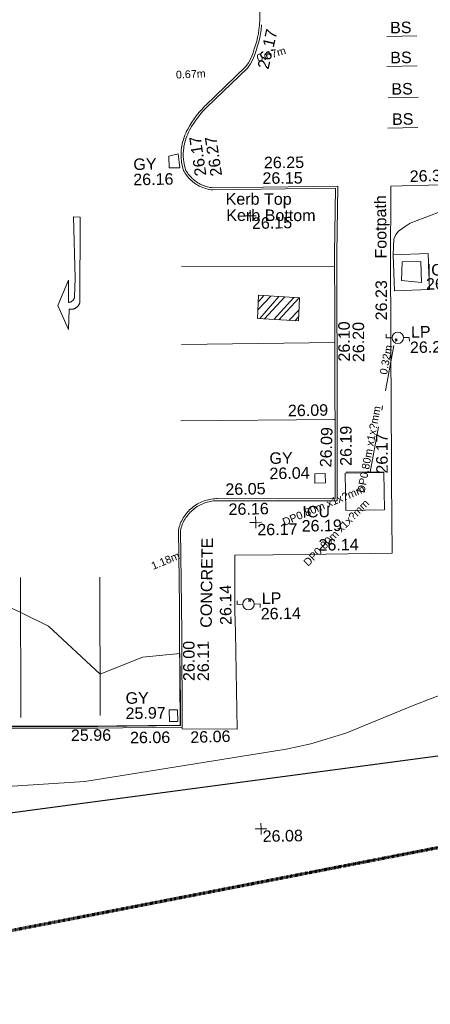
# Model space of a CAD drawing. Header units: millimetres. Extents: x -287732 to 520720, y -88450 to 287754.
# Tile 216 of 256: x 41134 to 54517, y -60301 to -28179. Entities that reach past the tile are written whole.
import ezdxf

# ---------------------------------------------------------------- set-up
doc = ezdxf.new("R2010")
doc.units = ezdxf.units.MM
for name, pattern in [('Dash 1_5mm', [3, 1.5, -1.5]), ('IMPORT-HIDDEN2 _3_', [4762.5, 3175, -1587.5]), ('IMPORT-UG_ELEC_LV_QLB2 _2_', [2700, 1500, -300.0000000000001, 0, -250, 150, -300.0000000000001, 0, -200]), ('IMPORT-UG_ELEC_STREET LIGHTING_QLB2 _2_', [2700, 1500, -300.0000000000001, 0, -250, 150, -300.0000000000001, 0, -200])]:
    doc.linetypes.add(name, pattern=pattern)
for name, color, linetype, lineweight, true_color in [('00_TOPO_FURN_LAMP_POST', 7, 'Continuous', 9, 0x666666), ('00_UAV_BIKE_STAND', 1, 'Continuous', 9, 0xff0000), ('00_UAV_CONCRETE', 9, 'Continuous', 9, 0x808080), ('00_UAV_FOOTPATH', 7, 'Continuous', 9, 0xa50000), ('00_UAV_FORM_LINES', 7, 'Continuous', 9, 0x666666), ('00_UAV_FURN_LAMP_POST', 7, 'Continuous', 9, 0xa50000), ('00_UAV_KERB_BOTTOM', 1, 'Continuous', 9, 0xff0000), ('00_UAV_KERB_TOP', 7, 'Continuous', 9, 0xa500a5), ('00_UAV_LEVEL_SPOT', 7, 'Continuous', 9, 0x666666), ('00_UAV_PARKING', 4, 'Continuous', 9, 0x00ffff), ('00_UAV_ROAD_MARKING_ARROWS', 7, 'Continuous', 9, 0x999999), ('00_UAV_ROAD_MARKING_WHITE_CONTINUOUS', 7, 'Continuous', 9, 0x999999), ('00_UAV_SERV_GULLY', 7, 'Continuous', 9, 0x5252a5), ('00_UAV_SERV_IC', 5, 'Continuous', 9, 0x0000ff), ('01_DTM_CONTOUR_MNR', 7, 'Continuous', 9, 0xa5a552), ('12333-PUM-2D-U-0001-C01 - Rev2_REVIT IMPORT_dwg', 7, 'Continuous', 9, 0x767676), ('A_RHA_Line', 7, 'Continuous', 9, 0x00a600), ('PUM-CHAMBER EXTENTS', 6, 'IMPORT-HIDDEN2 _3_', 9, 0xff00ff), ('PUM-ELECTRIC-LV-QLB2', 1, 'IMPORT-UG_ELEC_LV_QLB2 _2_', 9, 0xff0000), ('PUM-ELECTRIC-MH', 1, 'Continuous', 9, 0xff0000), ('PUM-ELECTRIC-SL-QLB2', 7, 'IMPORT-UG_ELEC_STREET LIGHTING_QLB2 _2_', 9, 0xff7f7f), ('PUM-SURVEY BOUNDARY_EXTENT', 190, 'Continuous', 25, 0x7f00ff)]:
    doc.layers.add(name, color=color, linetype=linetype, lineweight=lineweight, true_color=true_color)
doc.layers.add('00_UAV_SURVEY_TEXT', color=7, linetype='Continuous', lineweight=9)
doc.layers.add('GEN-TEXT', color=7, linetype='Continuous', lineweight=9)
doc.styles.add('Arial_1', font='arial.ttf', dxfattribs={"height": 250})
doc.styles.add('Swis721 Lt BT_2', font='swissl.ttf', dxfattribs={"height": 375})

# ---------------------------------------------------------------- blocks, each defined once
blk = doc.blocks.new('12333-PUM-2D-U-0001-C01 - Rev2_REVIT IMPORT_dwg_MSL_Lamp_Post_SYM-2077240-Site Location Plan Proposed')
at = {"layer": '00_TOPO_FURN_LAMP_POST', "color": 254, "true_color": 0xcccccc, "flags": 128}
for points in [[(-500.1060478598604, 0), (-1000.212095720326, 0), (-1000.212095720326, 316.7338303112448)], [(500.1060478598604, 0), (1000.21209571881, 0), (1000.21209571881, -316.7338303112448)]]:
    blk.add_lwpolyline(points, dxfattribs=at)
at = {"layer": '00_TOPO_FURN_LAMP_POST', "color": 254, "true_color": 0xcccccc}
blk.add_circle((0, 0), 500.1060478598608, dxfattribs=at)
blk = doc.blocks.new('12333-PUM-2D-U-0001-C01 - Rev2_REVIT IMPORT_dwg_UAV-2077255-Site Location Plan Proposed')
at = {"layer": '00_UAV_LEVEL_SPOT', "color": 254, "true_color": 0xcccccc, "flags": 128}
for points in [[(0, -500.0000000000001), (0, 0), (-500.0000000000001, 0)], [(500.0000000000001, 0), (0, 0), (0, 500.0000000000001)]]:
    blk.add_lwpolyline(points, dxfattribs=at)
blk = doc.blocks.new('12333-PUM-2D-U-0001-C01 - Rev2_REVIT IMPORT_dwg_MGS62954_T2_Galway_ITM_3d_Rev1-2077680-Site Location Plan Proposed')
at = {"layer": '00_UAV_BIKE_STAND', "color": 254, "true_color": 0xcccccc}
for p, q in [((533955530.0902098, 725525774.8644043), (533954547.0902098, 725525771.8644043)), ((533955519.0902098, 725524796.8644043), (533954536.0902098, 725524793.8644043)), ((533955537.0902098, 725523772.8644041), (533954554.0902097, 725523769.864404)), ((533955510.0902097, 725522786.8644042), (533954527.0902097, 725522783.8644042))]:
    blk.add_line(p, q, dxfattribs=at)
at = {"layer": '00_UAV_CONCRETE', "color": 254, "true_color": 0xcccccc, "flags": 128}
blk.add_lwpolyline([(533954629.5362045, 725518644.8525176), (533955771.5362046, 725518674.8525176), (533955802.3743511, 725517500.9470663), (533954660.3743512, 725517470.9470663)], close=True, dxfattribs=at)
at = {"layer": '00_UAV_FOOTPATH', "color": 254, "true_color": 0xcccccc, "flags": 128}
blk.add_lwpolyline([(533947490.9145735, 725503356.2019494), (533947489.5362047, 725503306.8525176), (533949278.5362046, 725503258.8525177), (533949275.2695647, 725506418.5101815), (533949274.5362047, 725507127.8525176), (533949302.5362048, 725508938.8525175), (533951781.8877544, 725508920.5116521), (533952276.5362046, 725508916.8525176), (533954432.5362047, 725508914.8525176), (533954451.4360221, 725511263.9423158), (533954456.5362047, 725511897.8525176), (533954503.5362048, 725515556.8525176), (533954513.8522297, 725516263.2423245), (533954543.5362046, 725518295.8525176), (533954594.5362048, 725520886.8525176), (533954969.5556239, 725520890.8114558), (533956678.5362046, 725520908.8525175)], dxfattribs=at)
at = {"layer": '00_UAV_FORM_LINES', "color": 254, "true_color": 0xcccccc, "flags": 128}
for points in [[(533954629.5362047, 725518644.8525176), (533954661.5365, 725519154.8525002), (533954730.5365, 725519313.8525002), (533954815.5365, 725519416.8525001), (533955037.5365, 725519566.8525001), (533955210.5365, 725519673.8525001), (533956348.5365, 725520080.8525002), (533956733.5365, 725520283.8525002), (533956933.5365, 725520465.8525001), (533957134.5365, 725520757.8525002), (533957235.5365, 725521022.8525002), (533957253.5365002, 725521328.8525002), (533957204.5365002, 725521890.8525002), (533957175.5365001, 725524506.8525001), (533957069.5365002, 725527624.8525002), (533956955.5365, 725531093.8525001), (533956805.5365, 725533566.8525002), (533956795.5365001, 725533729.8525002), (533956860.5365, 725533838.8525001), (533956971.5365002, 725533951.8525001), (533957133.5365001, 725534022.8525002), (533957893.0902098, 725534168.8644043)], [(533892292.9647209, 725491544.5024223), (533893029.9865001, 725491782.0060003), (533896429.9865002, 725493957.0060003), (533897740.9865002, 725494819.0060003), (533898691.9865001, 725495219.0060003), (533900316.5495002, 725495866.014), (533903698.5495002, 725495954.0140003), (533912696.5495003, 725496981.0140002), (533920852.5495002, 725498281.0140003), (533931737.7249999, 725500079.6935002), (533941064.7250001, 725501493.6935002), (533944284.7250001, 725501640.6935002), (533950868.7250001, 725502585.6935004), (533951666.725, 725502740.6935004), (533952812.7250002, 725503073.6935003), (533955028.7250001, 725503937.6935003), (533956273.7250001, 725504395.6935003), (533960712.5365001, 725504931.8525002)]]:
    blk.add_lwpolyline(points, dxfattribs=at)
at = {"layer": '00_UAV_KERB_BOTTOM', "color": 254, "true_color": 0xcccccc, "flags": 128}
blk.add_lwpolyline([(533950406.5040749, 725526226.4049692), (533950404.7939532, 725526206.1649226), (533950388.2727193, 725526075.9263482), (533950366.3121516, 725525946.4938526), (533950338.950777, 725525818.0945044), (533950306.236596, 725525690.9535596), (533950268.2270007, 725525565.2940668), (533950224.9886732, 725525441.3364754), (533950183.595223, 725525320.9124568), (533950140.6948516, 725525206.6677226), (533950081.0157391, 725525085.8014201), (533950030.0294462, 725524992.9492555), (533949941.7830806, 725524870.682647), (533948597.7048926, 725523623.8325348), (533948583.6250277, 725523610.2697824), (533948487.5080936, 725523513.1411538), (533948395.5427952, 725523412.0727643), (533948307.8904709, 725523307.2419214), (533948224.7048925, 725523198.8325348), (533948151.1044115, 725523094.4127624), (533948076.9687214, 725522979.6245444), (533948007.7048926, 725522861.8325347), (533947973.1397697, 725522798.5914626), (533947941.214178, 725522733.8832823), (533947912.0262877, 725522667.8949574), (533947885.6273043, 725522600.7422532), (533947862.0635409, 725522532.5429789), (533947841.3763358, 725522463.4167787), (533947823.601982, 725522393.4849236), (533947808.7716613, 725522322.8700985), (533947796.9113916, 725522251.6961849), (533947788.0419792, 725522180.0880461), (533947785.7188319, 725522151.5918278), (533947782.1789845, 725522108.1713076), (533947779.3326933, 725522036.0721356), (533947779.5080984, 725521963.9170164), (533947782.7048925, 725521891.8325348), (533947784.2724851, 725521869.9826035), (533947791.3986651, 725521798.1800301), (533947801.5253736, 725521726.7388533), (533947814.6348454, 725521655.7844051), (533947830.7040822, 725521585.4411634), (533947849.7048926, 725521515.8325347), (533947865.9386621, 725521484.9038465), (533947890.6359627, 725521441.6675695), (533947917.1221473, 725521399.5034336), (533947945.3507494, 725521358.4854093), (533947975.2722469, 725521318.6854558), (533948006.8341473, 725521280.1733959), (533948039.9810802, 725521243.0167927), (533948074.6548947, 725521207.2808317), (533948110.7947611, 725521173.028206), (533948148.3372777, 725521140.3190062), (533948187.2165823, 725521109.2106153), (533948227.3644674, 725521079.757608), (533948268.7104999, 725521052.0116551), (533948311.1821449, 725521026.021432), (533948354.7048925, 725521001.8325349), (533948365.4838073, 725520996.2043458), (533948410.207533, 725520974.3155208), (533948455.8086375, 725520954.3187313), (533948502.2071205, 725520936.2490582), (533948549.3215836, 725520920.1382023), (533948597.069372, 725520906.0144274), (533948645.3667197, 725520893.9025112), (533948694.128897, 725520883.8237022), (533948743.2703581, 725520875.7956821), (533948792.7048925, 725520869.8325348), (533951957.522042, 725520857.185913), (533952796.7048926, 725520853.8325349), (533952723.7249327, 725518708.6936799), (533952697.2250118, 725516694.6996832), (533952681.7249328, 725515516.6936798), (533952616.2956557, 725511695.4643149), (533952599.7249328, 725510727.6936798), (533950757.7249329, 725510757.6936798), (533948763.7249329, 725510794.6936798), (533948735.4682712, 725510794.9411248), (533948681.3387666, 725510793.6895792), (533948627.3091521, 725510790.1724235), (533948573.4742139, 725510784.3958273), (533948568.9619052, 725510783.719484), (533948519.9283969, 725510776.3699247), (533948466.7656388, 725510766.1087964), (533948414.0792046, 725510753.6304435), (533948361.9615245, 725510738.9567574), (533948310.5040309, 725510722.1134806), (533948259.7969974, 725510703.1301621), (533948209.9293815, 725510682.0401049), (533948160.9886678, 725510658.8803084), (533948113.0607152, 725510633.6914024), (533948066.2296054, 725510606.5175772), (533948020.5774961, 725510577.4065045), (533947976.1844766, 725510546.4092556), (533947933.1284273, 725510513.5802094), (533947891.4848835, 725510478.9769598), (533947851.3269019, 725510442.6602128), (533947812.7249329, 725510404.6936799), (533947808.4275395, 725510400.2651074), (533947771.6385235, 725510360.5393232), (533947736.5453209, 725510319.3078213), (533947703.209497, 725510276.6429355), (533947671.6895342, 725510232.6195147), (533947642.0407293, 725510187.3147908), (533947614.3150965, 725510140.808244), (533947588.5612757, 725510093.1814622), (533947564.8244482, 725510044.5179988), (533947543.1462562, 725509994.903227), (533947523.5647306, 725509944.4241868), (533947506.1142241, 725509893.1694361), (533947490.8253509, 725509841.2288934), (533947477.7249328, 725509788.6936798), (533947466.7249327, 725507318.6936799), (533947455.6560337, 725506361.356891), (533947421.7249327, 725503426.6936798), (533945356.9654996, 725503441.315532), (533944738.7249328, 725503445.6936797), (533940357.6482238, 725503522.0584772)], dxfattribs=at)
at = {"layer": '00_UAV_KERB_TOP', "color": 254, "true_color": 0xcccccc, "flags": 128}
blk.add_lwpolyline([(533950476.2555435, 725526220.5115299), (533950474.421972, 725526198.8103982), (533950457.5316867, 725526065.6625562), (533950435.0805644, 725525933.3387991), (533950407.1079914, 725525802.0712677), (533950373.6630416, 725525672.0902504), (533950334.8043885, 725525543.6237772), (533950291.1354693, 725525418.4317468), (533950249.4734836, 725525297.2264898), (533950205.0025099, 725525178.7992041), (533950143.107051, 725525053.4442015), (533950089.312573, 725524955.4779947), (533949994.4798146, 725524824.0858445), (533948645.7939091, 725523572.9613283), (533948632.7915475, 725523560.4365058), (533948538.2954016, 725523464.9457252), (533948448.3037691, 725523366.0463625), (533948362.5325503, 725523263.465293), (533948281.1031508, 725523157.3445998), (533948209.1371776, 725523055.2437654), (533948136.5666092, 725522942.8789082), (533948068.6024731, 725522827.2971925), (533948035.2666804, 725522766.3053279), (533948004.6382473, 725522704.2262863), (533947976.6366296, 725522640.9198998), (533947951.3105702, 725522576.4964579), (533947928.7044998, 725522511.0689809), (533947908.8580769, 725522444.7522508), (533947891.8061196, 725522377.6626099), (533947877.5785422, 725522309.917756), (533947866.2003047, 725522241.636537), (533947857.6913687, 725522172.9387408), (533947855.4760619, 725522145.7653173), (533947852.0666614, 725522103.9448873), (533947849.3360508, 725522034.7760147), (533947849.5043269, 725521965.5534688), (533947852.5938195, 725521895.8885305), (533947854.0246428, 725521875.9449606), (533947860.9116299, 725521806.5524684), (533947870.6267624, 725521738.0148482), (533947883.2034311, 725521669.9441746), (533947898.6195717, 725521602.4598672), (533947915.2275216, 725521541.6173772), (533947927.3399219, 725521518.54075), (533947950.6912379, 725521477.660818), (533947975.6175028, 725521437.9799639), (533948002.1835648, 725521399.3777201), (533948030.342818, 725521361.9218085), (533948060.0458616, 725521325.6779394), (533948091.2405865, 725521290.7096962), (533948123.8722659, 725521257.0784258), (533948157.8836536, 725521224.8431287), (533948193.2150815, 725521194.0603566), (533948229.8045666, 725521164.7841127), (533948267.5879183, 725521137.0657578), (533948306.4988517, 725521110.9539188), (533948346.4691038, 725521086.4944055), (533948387.9129657, 725521063.460903), (533948397.0748587, 725521058.6770389), (533948439.6623333, 725521037.8337446), (533948482.5777339, 725521019.0146778), (533948526.2435509, 725521002.0092288), (533948570.5831796, 725520986.8472315), (533948615.5188336, 725520973.5552843), (533948660.9716806, 725520962.1567066), (533948706.8619807, 725520952.671495), (533948753.1092263, 725520945.1162901), (533948797.0509331, 725520939.8157271), (533952073.3874812, 725520926.7234732), (533952869.117042, 725520923.5437346), (533952793.709272, 725518707.0429643), (533952767.5770071, 725516720.9908214), (533952751.7170488, 725515515.6339871), (533952686.7561008, 725511721.7561833), (533952668.5172705, 725510656.5640001), (533950756.5056377, 725510687.7042549), (533948762.7690886, 725510724.6993661), (533948735.9709439, 725510724.9340391), (533948734.5814742, 725510724.9019126), (533948684.4227256, 725510723.7421762), (533948633.3194991, 725510720.415519), (533948582.4004048, 725510714.9517987), (533948531.7547722, 725510707.3606004), (533948481.4714507, 725510697.655242), (533948431.6386544, 725510685.8527497), (533948382.343807, 725510671.9738299), (533948333.6733885, 725510656.0428299), (533948285.7127833, 725510638.0876985), (533948238.5461304, 725510618.1399351), (533948192.2561764, 725510596.234535), (533948146.9241297, 725510572.4099274), (533948102.6295176, 725510546.7079091), (533948059.4500483, 725510519.1735696), (533948017.4614733, 725510489.8552144), (533947976.7374545, 725510458.8042773), (533947937.3494362, 725510426.0752319), (533947899.3665177, 725510391.7254968), (533947862.3921478, 725510355.3597704), (533947859.2321326, 725510352.1032948), (533947823.9942747, 725510314.0524938), (533947790.8018135, 725510275.0541999), (533947759.2715468, 725510234.7001582), (533947729.4587894, 725510193.0611633), (533947701.4158427, 725510150.2102641), (533947675.1919042, 725510106.222636), (533947650.8329791, 725510061.1754477), (533947628.3818014, 725510015.1477276), (533947607.8777582, 725509968.2202238), (533947589.3568203, 725509920.4752632), (533947572.8514798, 725509871.9966067), (533947558.3906928, 725509822.8693023), (533947547.686661, 725509779.9440621), (533947536.7231308, 725507318.1331547), (533947526.3107283, 725506417.5760422), (533947490.9145736, 725503356.2019495), (533945552.8735139, 725503369.9264296), (533944737.8670809, 725503375.6979996), (533940553.531209, 725503448.6334859)], dxfattribs=at)
at = {"layer": '00_UAV_PARKING', "color": 254, "true_color": 0xcccccc, "flags": 128}
blk.add_lwpolyline([(533950645.3824745, 725538256.4534836), (533950650.7048923, 725537465.8325346), (533950553.7048926, 725533495.8325347), (533950550.1539819, 725533257.8700655), (533950484.7048924, 725528871.8325348), (533950468.4142115, 725528258.9573699), (533950418.7048925, 725526388.8325346), (533950406.5040748, 725526226.4049691)], dxfattribs=at)
at = {"layer": '00_UAV_ROAD_MARKING_ARROWS', "color": 254, "true_color": 0xcccccc, "flags": 128}
blk.add_lwpolyline([(533944458.7249328, 725520054.6936798), (533944390.7249327, 725517262.6936797), (533944386.8954242, 725517250.9663407), (533944382.5781848, 725517239.4096516), (533944377.7807885, 725517228.0438871), (533944372.5116515, 725517216.8889863), (533944366.7800178, 725517205.9645189), (533944360.5959422, 725517195.28965), (533944353.9702742, 725517184.8831068), (533944346.9146371, 725517174.7631463), (533944339.4414091, 725517164.9475222), (533944331.5637006, 725517155.4534541), (533944323.2953321, 725517146.2975982), (533944314.0556203, 725517136.9165139), (533944305.0263627, 725517128.5100806), (533944295.6530005, 725517120.4891268), (533944285.9519778, 725517112.8677247), (533944275.9403129, 725517105.6592445), (533944265.6355705, 725517098.8763324), (533944255.055828, 725517092.5308878), (533944244.2196461, 725517086.6340431), (533944233.1460353, 725517081.1961427), (533944221.8544224, 725517076.2267272), (533944210.3646163, 725517071.7345145), (533944198.6967746, 725517067.7273854), (533944186.8713663, 725517064.2123694), (533944174.9091374, 725517061.1956336), (533944162.8310735, 725517058.6824702), (533944150.658364, 725517056.6772879), (533944138.4123635, 725517055.1836048), (533944126.1145559, 725517054.2040412), (533944113.7865157, 725517053.7403157), (533944101.4498705, 725517053.7932414), (533944089.126263, 725517054.3627259), (533944076.8373128, 725517055.4477699), (533944064.6045793, 725517057.04647), (533944052.4495223, 725517059.1560217), (533944040.7249327, 725517061.6936797), (533944011.7249327, 725516396.6936797), (533943676.7249327, 725517183.6936796), (533944032.7249327, 725518007.6936797), (533944024.7249327, 725517280.6936797), (533944033.5594917, 725517281.1579045), (533944042.3668615, 725517281.9916749), (533944051.1315912, 725517283.193528), (533944059.8383042, 725517284.761356), (533944068.4717262, 725517286.692408), (533944077.0167112, 725517288.9832964), (533944085.4582682, 725517291.6300019), (533944093.781588, 725517294.6278818), (533944101.9720688, 725517297.9716763), (533944110.0153416, 725517301.6555196), (533944117.8972958, 725517305.6729486), (533944125.6041034, 725517310.0169158), (533944133.1222445, 725517314.6798003), (533944140.4385297, 725517319.6534216), (533944147.5401235, 725517324.9290545), (533944154.4145674, 725517330.4974436), (533944161.0498014, 725517336.3488201), (533944167.434185, 725517342.4729186), (533944173.5565177, 725517348.8589957), (533944178.7249327, 725517354.6936797), (533944184.325609, 725517361.5418445), (533944189.6346014, 725517368.6185342), (533944194.6425957, 725517375.911334), (533944199.3408067, 725517383.4074497), (533944203.7209916, 725517391.0937308), (533944207.7754663, 725517398.9566928), (533944211.4971179, 725517406.9825416), (533944214.8794172, 725517415.1571968), (533944217.9164307, 725517423.4663173), (533944220.6028305, 725517431.8953264), (533944222.9339034, 725517440.4294366), (533944223.7249327, 725517443.6936797), (533944255.7249327, 725518066.6936797), (533944238.7249327, 725520068.6936797)], close=True, dxfattribs=at)
at = {"layer": '00_UAV_ROAD_MARKING_WHITE_CONTINUOUS', "color": 254, "true_color": 0xcccccc}
for p, q in [((533947728.7249326, 725518400.6936795), (533952718.2603316, 725518293.3840033)), ((533952685.7483013, 725515822.4696884), (533947686.7249329, 725515845.69368)), ((533942235.7249328, 725503772.69368), (533942301.7249329, 725508333.6936799)), ((533944884.7249325, 725508298.6936795), (533944822.7249327, 725503786.6936795))]:
    blk.add_line(p, q, dxfattribs=at)
at = {"layer": '00_UAV_ROAD_MARKING_WHITE_CONTINUOUS', "color": 254, "true_color": 0xcccccc, "flags": 128}
blk.add_lwpolyline([(533947613.7249327, 725513351.6936796), (533952644.0014787, 725513313.551964), (533952613.5569767, 725513313.7828074)], dxfattribs=at)
at = {"layer": '00_UAV_SERV_GULLY', "color": 254, "true_color": 0xcccccc}
for p, q in [((533947382.7000002, 725521993.2000002), (533947687.5000001, 725522069.4)), ((533947687.5000001, 725522069.4), (533947725.6000001, 725521612.2000002)), ((533947382.7000002, 725521612.2000002), (533947382.7000002, 725521993.2000002)), ((533947382.7000002, 725521612.2000002), (533947725.6000001, 725521612.2000002)), ((533951954.7000002, 725511553.8000002), (533952297.6000001, 725511553.8000002)), ((533951954.7000002, 725511553.8000002), (533951954.7000001, 725511249)), ((533952297.6000001, 725511553.8000002), (533952297.6000001, 725511249)), ((533951954.7000001, 725511249), (533952297.6000001, 725511249)), ((533947344.6000001, 725503933.8000002), (533947077.9000002, 725503933.8000002)), ((533947077.9000002, 725503552.8000002), (533947077.9000002, 725503933.8000002)), ((533947344.6000001, 725503933.8000002), (533947344.6000001, 725503552.8000001)), ((533947344.6000001, 725503552.8000001), (533947077.9000002, 725503552.8000002))]:
    blk.add_line(p, q, dxfattribs=at)
at = {"layer": '00_UAV_SERV_IC', "color": 254, "true_color": 0xcccccc}
for p, q in [((533954888.4, 725517802.2000002), (533954926.5000002, 725518411.8000001)), ((533954926.5000002, 725518411.8000001), (533955536.1000001, 725518411.8000002)), ((533955536.1000001, 725518411.8000002), (533955536.1000001, 725517726.0000001)), ((533954888.4, 725517802.2000002), (533955536.1000001, 725517726.0000001)), ((533952945.3000001, 725510334.6000001), (533952945.3000001, 725511553.8000002)), ((533952945.3000001, 725511553.8000002), (533954202.6000001, 725511553.8000002)), ((533954202.6000001, 725511553.8000002), (533954202.6000001, 725510334.6000001)), ((533952945.3000001, 725510334.6000001), (533954202.6000001, 725510334.6000001))]:
    blk.add_line(p, q, dxfattribs=at)
at = {"layer": '01_DTM_CONTOUR_MNR', "color": 254, "true_color": 0xcccccc, "flags": 128}
blk.add_lwpolyline([(533947443.649527, 725504196.6388317), (533947450.0000001, 725505760), (533946229.5341005, 725505667.6058018), (533944840, 725505140.0000001), (533943190.362658, 725506725.9339417), (533942290.0000001, 725507190.0000002), (533939790.0000001, 725508400.0000001), (533937230, 725508420.0000001), (533934750, 725508510), (533932270.0000001, 725508500), (533931773.3333334, 725503641.1111113), (533932155.8486181, 725503620.9403267), (533932955.4491099, 725503589.58868), (533933923.9565009, 725503064.2561176), (533934249.1380413, 725503102.9547051), (533936135.0025967, 725503546.8533366), (533936990.0000001, 725503553.790883), (533942470.3571429, 725503467.5714287), (533944740, 725503435.6904763), (533946637.1728527, 725503415.3950161), (533947430.5000001, 725503419.5000001)], close=True, dxfattribs=at)
at = {"xscale": 0.375, "yscale": 0.375, "zscale": 0.375}
for name, p in [('12333-PUM-2D-U-0001-C01 - Rev2_REVIT IMPORT_dwg_UAV-2077255-Site Location Plan Proposed', (533950000.0000001, 725520000.0000001)), ('12333-PUM-2D-U-0001-C01 - Rev2_REVIT IMPORT_dwg_MSL_Lamp_Post_SYM-2077240-Site Location Plan Proposed', (533954736.5362047, 725515939.8525177)), ('12333-PUM-2D-U-0001-C01 - Rev2_REVIT IMPORT_dwg_UAV-2077255-Site Location Plan Proposed', (533950000.0000001, 725510000)), ('12333-PUM-2D-U-0001-C01 - Rev2_REVIT IMPORT_dwg_MSL_Lamp_Post_SYM-2077240-Site Location Plan Proposed', (533949721.5362048, 725507334.8525177)), ('12333-PUM-2D-U-0001-C01 - Rev2_REVIT IMPORT_dwg_UAV-2077255-Site Location Plan Proposed', (533950000.0000001, 725500000.0000001))]:
    blk.add_blockref(name, p, dxfattribs=at)
at = {"layer": '00_UAV_BIKE_STAND', "color": 251, "true_color": 0x666666, "char_height": 375, "width": 778.8190080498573, "attachment_point": 1, "line_spacing_factor": 1.005061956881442, "style": 'Swis721 Lt BT_2'}
for insert in [(533954662.0043787, 725526246.9035842), (533954651.0043787, 725525268.9035842), (533954669.0043786, 725524244.9035841), (533954672.0852097, 725523258.9953876)]:
    blk.add_mtext('BS', dxfattribs=dict(at, insert=insert))
at = {"layer": '00_UAV_FOOTPATH', "color": 251, "true_color": 0x666666, "char_height": 375, "attachment_point": 1, "line_spacing_factor": 1.005061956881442, "style": 'Swis721 Lt BT_2'}
for s, insert, width, rotation in [('26.30', (533955214.3140345, 725521388.6524799), 1495.902363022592, 0.604827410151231), ('Footpath', (533954043.642438, 725518533.4635746), 2436.183848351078, 89.64501489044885), ('26.23', (533954022.3260012, 725516520.4471676), 1495.902363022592, 89.16331935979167), ('26.17', (533953958.6806558, 725511518.7844502), 1495.902363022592, 89.43838894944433), ('26.14', (533952033.9299, 725509414.7050569), 1495.902363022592, 359.763486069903), ('26.14', (533948780.9834608, 725506670.3704844), 1495.902363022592, 89.78456660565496), ('26.06', (533947743.5190969, 725503214.86256), 1495.902363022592, 0.6518691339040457)]:
    blk.add_mtext(s, dxfattribs=dict(at, insert=insert, width=width, rotation=rotation))
at = {"layer": '00_UAV_FURN_LAMP_POST', "color": 251, "true_color": 0x666666, "char_height": 375, "attachment_point": 1, "line_spacing_factor": 1.005061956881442, "style": 'Swis721 Lt BT_2'}
for s, insert, width in [('LP', (533955169.2883024, 725516308.8951694), 707.5855621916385), ('26.27', (533955126.5434752, 725515806.9812515), 1495.902363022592), ('LP', (533950154.2883025, 725507703.8951694), 707.5855621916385), ('26.14', (533950111.5434753, 725507201.9812515), 1495.902363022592)]:
    blk.add_mtext(s, dxfattribs=dict(at, insert=insert, width=width))
at = {"layer": '00_UAV_KERB_BOTTOM', "color": 251, "true_color": 0x666666, "char_height": 375, "attachment_point": 1, "line_spacing_factor": 1.005061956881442, "style": 'Swis721 Lt BT_2'}
for s, insert, width, rotation in [('26.17', (533950309.5626777, 725524843.2447212), 1495.902363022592, 75.73431127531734), ('26.17', (533948223.1933411, 725521300.9937), 1495.902363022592, 97.61318480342), ('26.15', (533950418.1499931, 725521410.958828), 1495.902363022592, 359.47951714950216), ('Kerb Bottom', (533949220.0763043, 725520225.5215019), 3414.456504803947, 358.82845271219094), ('26.10', (533952786.9210464, 725515196.19028), 1495.902363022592, 89.24615166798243), ('26.09', (533952121.8873774, 725511766.15253), 1495.902363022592, 87.1203976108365), ('26.05', (533949030.3184888, 725511282.5530461), 1495.902363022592, 0.10663801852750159), ('26.00', (533947547.7427824, 725504862.9925026), 1495.902363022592, 89.33756546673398), ('25.96', (533943858.65014, 725503348.4344554), 1495.902363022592, 359.36794015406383)]:
    blk.add_mtext(s, dxfattribs=dict(at, insert=insert, width=width, rotation=rotation))
at = {"layer": '00_UAV_KERB_TOP', "color": 251, "true_color": 0x666666, "char_height": 375, "attachment_point": 1, "line_spacing_factor": 1.005061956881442, "style": 'Swis721 Lt BT_2'}
for s, insert, width, rotation in [('26.27', (533948732.7293143, 725521287.0960869), 1495.902363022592, 97.61318480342), ('26.25', (533950474.865115, 725521918.5420688), 1495.902363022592, 359.47951714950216), ('Kerb Top', (533949207.1784515, 725520756.0391093), 2493.170605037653, 358.82845271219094), ('26.20', (533953254.2543568, 725515169.1331884), 1495.902363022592, 89.24615166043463), ('26.19', (533952785.1862416, 725511792.1239097), 1495.902363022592, 89.01904471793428), ('26.16', (533949122.1387163, 725510629.5371166), 1495.902363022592, 0.10663801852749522), ('26.11', (533948014.5342299, 725504852.7884665), 1495.902363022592, 89.33756547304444), ('26.06', (533945783.2963774, 725503239.0786598), 1495.902363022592, 359.48459774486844)]:
    blk.add_mtext(s, dxfattribs=dict(at, insert=insert, width=width, rotation=rotation))
at = {"layer": '00_UAV_LEVEL_SPOT', "char_height": 375, "width": 1495.902363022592, "attachment_point": 1, "line_spacing_factor": 1.005061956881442, "style": 'Swis721 Lt BT_2'}
for s, insert in [('26.15', (533950048.475159, 725519946.7845223)), ('26.17', (533950048.475159, 725509946.7845222)), ('26.08', (533950048.475159, 725499946.7845223))]:
    blk.add_mtext(s, dxfattribs=dict(at, insert=insert))
at = {"layer": '00_UAV_ROAD_MARKING_WHITE_CONTINUOUS', "color": 251, "true_color": 0x666666, "insert": (533951113.9890729, 725513815.1876172), "char_height": 375, "width": 1495.902363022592, "attachment_point": 1, "rotation": 359.9337462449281, "line_spacing_factor": 1.005061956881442, "style": 'Swis721 Lt BT_2'}
blk.add_mtext('26.09', dxfattribs=at)
at = {"layer": '00_UAV_SERV_GULLY', "color": 251, "true_color": 0x666666, "char_height": 375, "attachment_point": 1, "line_spacing_factor": 1.005061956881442, "style": 'Swis721 Lt BT_2'}
for s, insert, width in [('GY', (533946215.9321281, 725521936.0052936), 821.5590755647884), ('26.16', (533946205.3361508, 725521438.3185748), 1495.902363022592), ('GY', (533950485.763405, 725512271.0883051), 821.5590755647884), ('26.04', (533950475.1674277, 725511773.4015862), 1495.902363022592), ('GY', (533945659.1098911, 725504527.4068546), 821.5590755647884), ('25.97', (533945648.5139138, 725504029.7201357), 1495.902363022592)]:
    blk.add_mtext(s, dxfattribs=dict(at, insert=insert, width=width))
at = {"layer": '00_UAV_SERV_IC', "color": 251, "true_color": 0x666666, "char_height": 375, "attachment_point": 1, "line_spacing_factor": 1.005061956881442, "style": 'Swis721 Lt BT_2'}
for s, insert, width in [('ICU', (533955717.3712291, 725518323.5307231), 1021.012723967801), ('26.45', (533955685.7113703, 725517864.7724675), 1495.902363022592), ('ICU', (533951527.5865045, 725510503.6514323), 1021.012723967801), ('26.19', (533951495.9266457, 725510044.8931767), 1495.902363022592)]:
    blk.add_mtext(s, dxfattribs=dict(at, insert=insert, width=width))
at = {"layer": '00_UAV_SURVEY_TEXT', "color": 251, "true_color": 0x666666, "insert": (533948131.950922, 725506595.8003415), "char_height": 375, "width": 3286.236302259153, "attachment_point": 1, "rotation": 88.15607661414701, "line_spacing_factor": 1.005061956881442, "style": 'Swis721 Lt BT_2'}
blk.add_mtext('CONCRETE', dxfattribs=at)
blk = doc.blocks.new('12333-PUM-2D-U-0001-C01 - Rev2_REVIT IMPORT_dwg-1620468-Site Location Plan Proposed')
at = {"layer": 'PUM-CHAMBER EXTENTS', "true_color": 0xffaaff}
h = blk.add_hatch(dxfattribs=at)
h.set_pattern_fill('FP_3', color=211, style=0, pattern_type=2)
h.set_pattern_definition([(45, (-533641079.65, -725615854.3560001), (-265.1650429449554, 265.1650429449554), []), (45, (-533640902.873, -725615854.3560001), (-265.1650429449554, 265.1650429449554), [])])
h.paths.add_polyline_path([(310435.350152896, -99310.35617867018), (310477.3501529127, -98559.35617862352), (309140.350152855, -98450.35617868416), (309098.350152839, -99201.35617873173), (309959.9543041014, -99271.59914988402)])
at = {"layer": 'GEN-TEXT', "color": 253, "true_color": 0xaaaaaa}
for p, q in [((313569.2402345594, -100021.3695282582), (313639.9509126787, -99950.658850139)), ((313639.9509126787, -100021.3695282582), (313569.2402345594, -99950.658850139)), ((308642.3519486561, -108430.8814748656), (308713.0626267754, -108360.1707967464)), ((308713.0626267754, -108430.8814748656), (308642.3519486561, -108360.1707967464))]:
    blk.add_line(p, q, dxfattribs=at)
at = {"layer": 'PUM-CHAMBER EXTENTS', "color": 211, "linetype": 'Continuous', "true_color": 0xffaaff, "flags": 128}
blk.add_lwpolyline([(310435.3501528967, -99310.35617867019), (310477.3501529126, -98559.35617862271), (309140.3501528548, -98450.35617868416), (309098.350152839, -99201.35617873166)], close=True, dxfattribs=at)
at = {"layer": 'PUM-ELECTRIC-MH', "color": 21, "true_color": 0xffaaaa, "flags": 128}
blk.add_lwpolyline([(311918.213502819, -104300.5561786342), (311918.3501529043, -104259.3561786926), (313121.3501528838, -104289.3561787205), (313121.3077228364, -104302.1488381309)], dxfattribs=at)
at = {"layer": 'PUM-ELECTRIC-SL-QLB2', "color": 254, "true_color": 0xffd4d4}
blk.add_line((312679.3235936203, -104278.3330725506), (313547.9425116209, -100067.1549071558), dxfattribs=at)
at = {"layer": 'PUM-SURVEY BOUNDARY_EXTENT', "color": 201, "true_color": 0xd4aaff, "flags": 128}
blk.add_lwpolyline([(251211.6910831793, -124402.8806537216), (251950.3366529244, -124072.3501786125), (259236.899652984, -119988.3421786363), (323873.886652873, -112519.5036786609), (334939.8866528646, -105532.50367858), (357849.7436529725, -103776.6746786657), (392539.5243464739, -99127.03862437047), (407226.7671178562, -92450.31301409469), (410396.7436529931, -84599.67467864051), (409217.7436529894, -80397.67467870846), (407087.7436529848, -76496.67467863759), (402380.7436529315, -67043.67467865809), (394608.7436529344, -62224.67467864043), (368049.4024129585, -53126.32352020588), (367730.8400789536, -51270.21278599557)], dxfattribs=at)
blk.add_blockref('12333-PUM-2D-U-0001-C01 - Rev2_REVIT IMPORT_dwg_MGS62954_T2_Galway_ITM_3d_Rev1-2077680-Site Location Plan Proposed', (-533641079.6498471, -725615854.3561786))
at = {"layer": 'PUM-ELECTRIC-LV-QLB2', "char_height": 250, "attachment_point": 2, "line_spacing_factor": 0.9417779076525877, "style": 'Arial_1'}
for s, insert, width, rotation in [('0.67m', (309659.8392323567, -90474.055074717), 1160.025439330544, 15.240234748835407), ('0.67m', (307056.4731877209, -91070.4173519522), 1160.025439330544, 1.6469603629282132), ('DP0.80m x1x?mm', (311096.2186746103, -105223.0811246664), 3428.043514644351, 21.78326015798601), ('DP0.80m x1x?mm', (311451.7735540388, -106149.6086539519), 3428.043514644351, 44.52298788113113), ('1.18m', (305911.4785088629, -106937.8808748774), 1160.025439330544, 21.78326015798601)]:
    blk.add_mtext(s, dxfattribs=dict(at, insert=insert, width=width, rotation=rotation))
at = {"layer": 'PUM-ELECTRIC-SL-QLB2', "char_height": 250, "attachment_point": 2, "rotation": 78.34533173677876, "line_spacing_factor": 0.9417779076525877, "style": 'Arial_1'}
for s, insert, width in [('0.32m', (313135.6780258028, -100598.640707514), 1160.025439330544), ('DP0.80m x1x?mm', (312530.4124621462, -103514.5358505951), 3428.043514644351)]:
    blk.add_mtext(s, dxfattribs=dict(at, insert=insert, width=width))

msp = doc.modelspace()

# ---------------------------------------------------------------- linework, layer by layer
at = {"layer": 'A_RHA_Line', "color": 30, "linetype": 'Dash 1_5mm', "lineweight": 70, "true_color": 0xff8000}
msp.add_line((-1495.001068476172, -66121.34774566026), (142564.3754142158, -38119.04161076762), dxfattribs=at)
msp.add_line((-1495.001068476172, -66121.34774566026), (142564.3754142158, -38119.04161076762), dxfattribs=at)

# ---------------------------------------------------------------- block references
at = {"layer": '12333-PUM-2D-U-0001-C01 - Rev2_REVIT IMPORT_dwg', "color": 254, "linetype": 'IMPORT-UG_ELEC_STREET LIGHTING_QLB2 _2_', "true_color": 0xffd4d4, "rotation": 0.9999999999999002}
msp.add_blockref('12333-PUM-2D-U-0001-C01 - Rev2_REVIT IMPORT_dwg-1620468-Site Location Plan Proposed', (-261895.0770586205, 55869.5817132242), dxfattribs=at)

doc.saveas('drawing.dxf')
